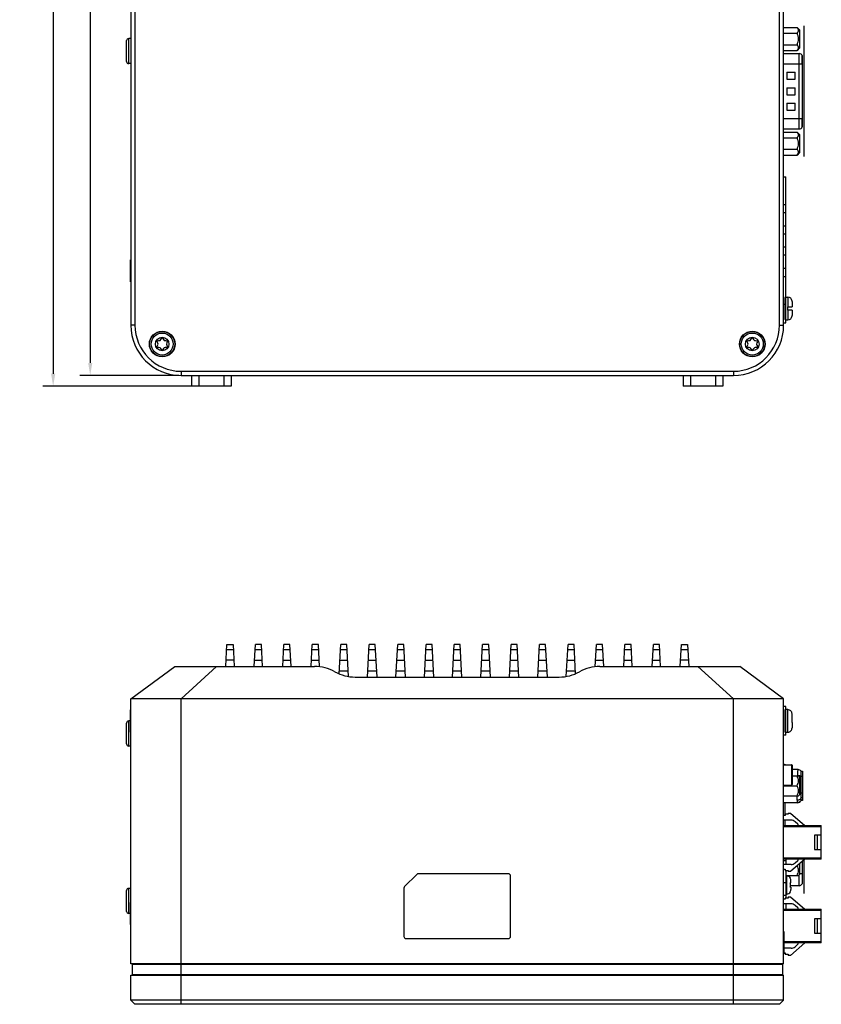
# Model space of a CAD drawing. Header units: millimetres. Extents: x 72 to 798, y -1324 to -805.
# Tile 7 of 18: x 225 to 417, y -1324 to -1089. Entities that reach past the tile are written whole.
import ezdxf

# ---------------------------------------------------------------- set-up
doc = ezdxf.new("R2010")
doc.units = ezdxf.units.MM
doc.header["$LTSCALE"] = 46.255
doc.header["$PDMODE"] = 3
doc.header["$PDSIZE"] = 8
doc.layers.get('0').update_dxf_attribs({"linetype": 'CONTINUOUS'})
doc.layers.get('Defpoints').update_dxf_attribs({"linetype": 'CONTINUOUS'})
doc.layers.add('00_COMPONENTS', color=7, linetype='CONTINUOUS')
doc.layers.add('51__DRAFT_DIMS', color=7, linetype='CONTINUOUS')
doc.styles.get("Standard").update_dxf_attribs({"font": 'simfang.ttf'})
doc.dimstyles.new('DIMSTYLE_1', dxfattribs={"dimtxt": 5, "dimasz": 3, "dimexe": 2.5, "dimexo": 0.5, "dimgap": 1.25, "dimtad": 1, "dimdec": 1, "dimdsep": 46, "dimtxsty": 'STANDARD', "dimblk": '_FILLED', "dimblk1": '_FILLED', "dimblk2": '_FILLED', "dimcen": 0.09, "dimclrt": 3, "dimazin": 2, "dimtp": 0.5, "dimtm": 0.5, "dimtfac": 1, "dimtdec": 1, "dimtofl": 0, "dimtmove": 0, "dimatfit": 3, "dimldrblk": '_FILLED', "dimfxl": 1, "dimtolj": 1, "dimarcsym": 0})

# ---------------------------------------------------------------- blocks, each defined once
blk = doc.blocks.new('_FILLED')
at = {"color": 0, "linetype": 'ByBlock'}
blk.add_solid([(0, 0), (-1, 0.167), (-1, -0.167)], dxfattribs=at)
blk = doc.blocks.new('*D96')
at = {"layer": '51__DRAFT_DIMS', "color": 0, "lineweight": -2}
for p, q in [((263.47, -971.24), (230.92, -971.24)), ((233.42, -974.24), (233.42, -1173.84)), ((267.72, -1176.84), (230.92, -1176.84))]:
    blk.add_line(p, q, dxfattribs=at)
at = {"layer": 'Defpoints', "color": 0}
for p in [(263.97, -971.24), (233.42, -1176.84), (268.22, -1176.84)]:
    blk.add_point(p, dxfattribs=at)
at = {"layer": '51__DRAFT_DIMS', "color": 0, "linetype": 'ByBlock', "lineweight": -2, "xscale": 3, "yscale": 3, "zscale": 3}
for p, rotation in [((233.42, -971.24), 90), ((233.42, -1176.84), 270)]:
    blk.add_blockref('_FILLED', p, dxfattribs=dict(at, rotation=rotation))
at = {"layer": '51__DRAFT_DIMS', "color": 3, "insert": (225.5, -1074.1), "char_height": 5, "attachment_point": 2, "rotation": 90, "line_spacing_factor": 0.9}
blk.add_mtext('\\A1;205.6', dxfattribs=at)
blk = doc.blocks.new('*D97')
at = {"layer": '51__DRAFT_DIMS', "color": 0, "lineweight": -2}
for p, q in [((263.47, -971.24), (239.77, -971.24)), ((242.27, -974.24), (242.27, -1171.24)), ((263.47, -1174.24), (239.77, -1174.24))]:
    blk.add_line(p, q, dxfattribs=at)
at = {"layer": 'Defpoints', "color": 0}
for p in [(263.97, -971.24), (242.27, -1174.24), (263.97, -1174.24)]:
    blk.add_point(p, dxfattribs=at)
at = {"layer": '51__DRAFT_DIMS', "color": 0, "linetype": 'ByBlock', "lineweight": -2, "xscale": 3, "yscale": 3, "zscale": 3}
for p, rotation in [((242.27, -971.24), 90), ((242.27, -1174.24), 270)]:
    blk.add_blockref('_FILLED', p, dxfattribs=dict(at, rotation=rotation))
at = {"layer": '51__DRAFT_DIMS', "color": 3, "insert": (234.35, -1072.84), "char_height": 5, "attachment_point": 2, "rotation": 90, "line_spacing_factor": 0.9}
blk.add_mtext('\\A1;203', dxfattribs=at)

msp = doc.modelspace()

# ---------------------------------------------------------------- linework, layer by layer
at = {"layer": '00_COMPONENTS', "color": 7}
for p, q in [((251.967, -983.243), (251.967, -1162.243)), ((252.967, -983.243), (252.967, -1162.243)), ((406.967, -1162.243), (406.967, -983.243)), ((407.967, -1162.243), (407.967, -983.243)), ((407.967, -1091.101), (411.167, -1091.101)), ((411.167, -1091.101), (411.767, -1091.701)), ((251.967, -1093.743), (251.467, -1093.743)), ((407.967, -1092.472), (411.167, -1092.472)), ((411.767, -1091.701), (411.767, -1095.986)), ((250.967, -1099.243), (250.967, -1094.243)), ((407.967, -1095.215), (411.167, -1095.215)), ((411.767, -1095.986), (411.167, -1096.586)), ((407.967, -1096.586), (411.167, -1096.586)), ((407.967, -1097.338), (411.667, -1097.338)), ((412.408, -1097.839), (412.408, -1097.838)), ((412.411, -1098.638), (412.412, -1098.629)), ((412.412, -1098.629), (412.412, -1097.877)), ((251.967, -1099.743), (251.467, -1099.743)), ((412.386, -1099.838), (412.386, -1112.838)), ((412.467, -1099.201), (412.398, -1099.201)), ((412.467, -1113.536), (412.467, -1099.201)), ((408.717, -1101.788), (410.717, -1101.788)), ((408.717, -1101.788), (408.717, -1103.488)), ((410.717, -1103.488), (410.717, -1101.788)), ((408.717, -1103.488), (410.717, -1103.488)), ((408.717, -1105.488), (410.717, -1105.488)), ((408.717, -1105.488), (408.717, -1107.188)), ((410.717, -1107.188), (410.717, -1105.488)), ((408.717, -1107.188), (410.717, -1107.188)), ((408.717, -1109.188), (410.717, -1109.188)), ((408.717, -1109.188), (408.717, -1110.888)), ((410.717, -1110.888), (410.717, -1109.188)), ((408.717, -1110.888), (410.717, -1110.888)), ((412.467, -1113.536), (412.399, -1113.536)), ((412.411, -1114.039), (412.41, -1114.007)), ((412.412, -1114.8), (412.412, -1114.048)), ((407.967, -1115.338), (411.667, -1115.338)), ((407.967, -1116.091), (411.167, -1116.091)), ((411.167, -1116.091), (411.767, -1116.691)), ((411.767, -1116.691), (411.767, -1120.976)), ((407.967, -1117.462), (411.167, -1117.462)), ((407.967, -1120.205), (411.167, -1120.205)), ((407.967, -1121.576), (411.167, -1121.576)), ((411.767, -1120.976), (411.167, -1121.576)), ((407.967, -1126.763), (408.467, -1126.763)), ((408.467, -1161.668), (408.467, -1126.763)), ((407.967, -1133.383), (408.467, -1133.383)), ((408.467, -1135.383), (407.967, -1135.383)), ((407.967, -1138.463), (408.467, -1138.463)), ((408.467, -1140.463), (407.967, -1140.463)), ((407.967, -1143.543), (408.467, -1143.543)), ((408.467, -1145.543), (407.967, -1145.543)), ((251.876, -1146.593), (251.967, -1146.593)), ((251.876, -1151.89), (251.876, -1146.597)), ((407.967, -1148.623), (408.467, -1148.623)), ((251.876, -1151.893), (251.967, -1151.893)), ((407.967, -1150.623), (408.467, -1150.623)), ((408.057, -1155.593), (407.967, -1155.593)), ((408.057, -1160.893), (408.057, -1155.594)), ((408.057, -1157.243), (408.467, -1157.243)), ((408.467, -1155.518), (408.967, -1155.518)), ((409.966, -1156.494), (409.964, -1156.496)), ((409.967, -1156.566), (409.967, -1157.843)), ((408.967, -1157.843), (409.967, -1157.843)), ((408.967, -1158.643), (408.967, -1157.843)), ((409.967, -1158.643), (408.967, -1158.643)), ((409.967, -1158.643), (409.967, -1159.921)), ((408.057, -1160.893), (407.967, -1160.893)), ((407.967, -1161.668), (408.467, -1161.668)), ((408.467, -1160.968), (408.967, -1160.968)), ((409.964, -1159.991), (409.966, -1159.993)), ((263.967, -1173.243), (395.967, -1173.243)), ((263.967, -1174.243), (395.967, -1174.243)), ((266.467, -1174.243), (266.467, -1176.843)), ((275.967, -1174.243), (275.967, -1176.843)), ((383.967, -1174.243), (383.967, -1176.843)), ((393.467, -1174.243), (393.467, -1176.843)), ((275.967, -1176.843), (266.467, -1176.843)), ((393.467, -1176.843), (383.967, -1176.843)), ((274.661, -1243.798), (274.939, -1238.498)), ((274.939, -1238.498), (276.394, -1238.498)), ((276.394, -1238.498), (276.672, -1243.798)), ((281.461, -1243.798), (281.739, -1238.498)), ((283.194, -1238.498), (281.739, -1238.498)), ((283.472, -1243.798), (283.194, -1238.498)), ((288.261, -1243.798), (288.539, -1238.498)), ((289.994, -1238.498), (288.539, -1238.498)), ((290.272, -1243.798), (289.994, -1238.498)), ((295.061, -1243.798), (295.339, -1238.498)), ((296.794, -1238.498), (295.339, -1238.498)), ((297.076, -1243.867), (296.794, -1238.498)), ((301.77, -1245.543), (302.139, -1238.498)), ((303.594, -1238.498), (302.139, -1238.498)), ((303.996, -1246.171), (303.594, -1238.498)), ((308.53, -1246.298), (308.939, -1238.498)), ((310.394, -1238.498), (308.939, -1238.498)), ((310.803, -1246.298), (310.394, -1238.498)), ((315.33, -1246.298), (315.739, -1238.498)), ((317.194, -1238.498), (315.739, -1238.498)), ((317.603, -1246.298), (317.194, -1238.498)), ((322.13, -1246.298), (322.539, -1238.498)), ((323.994, -1238.498), (322.539, -1238.498)), ((324.403, -1246.298), (323.994, -1238.498)), ((328.83, -1246.298), (329.239, -1238.498)), ((330.694, -1238.498), (329.239, -1238.498)), ((331.103, -1246.298), (330.694, -1238.498)), ((335.63, -1246.298), (336.039, -1238.498)), ((337.494, -1238.498), (336.039, -1238.498)), ((337.903, -1246.298), (337.494, -1238.498)), ((342.43, -1246.298), (342.839, -1238.498)), ((344.294, -1238.498), (342.839, -1238.498)), ((344.703, -1246.298), (344.294, -1238.498)), ((349.23, -1246.298), (349.639, -1238.498)), ((351.094, -1238.498), (349.639, -1238.498)), ((351.503, -1246.298), (351.094, -1238.498)), ((356.038, -1246.154), (356.439, -1238.498)), ((357.894, -1238.498), (356.439, -1238.498)), ((358.261, -1245.502), (357.894, -1238.498)), ((362.958, -1243.856), (363.239, -1238.498)), ((364.694, -1238.498), (363.239, -1238.498)), ((364.972, -1243.798), (364.694, -1238.498)), ((369.761, -1243.798), (370.039, -1238.498)), ((371.494, -1238.498), (370.039, -1238.498)), ((371.772, -1243.798), (371.494, -1238.498)), ((376.561, -1243.798), (376.839, -1238.498)), ((378.294, -1238.498), (376.839, -1238.498)), ((378.572, -1243.798), (378.294, -1238.498)), ((383.261, -1243.798), (383.539, -1238.498)), ((383.539, -1238.498), (384.994, -1238.498)), ((384.994, -1238.498), (385.272, -1243.798)), ((251.967, -1251.498), (262.467, -1243.798)), ((262.467, -1243.798), (295.899, -1243.798)), ((364.035, -1243.798), (397.467, -1243.798)), ((407.967, -1251.498), (397.467, -1243.798)), ((305.581, -1246.298), (354.352, -1246.298)), ((251.967, -1314.798), (251.967, -1251.498)), ((407.967, -1251.498), (251.967, -1251.498)), ((407.967, -1314.798), (407.967, -1251.498)), ((408.467, -1253.373), (407.967, -1253.373)), ((408.467, -1260.219), (408.467, -1253.376)), ((251.876, -1259.448), (251.876, -1254.148)), ((251.876, -1254.148), (251.967, -1254.148)), ((408.057, -1254.148), (407.967, -1254.148)), ((408.057, -1259.448), (408.057, -1254.148)), ((408.967, -1254.073), (408.467, -1254.073)), ((408.967, -1254.102), (408.967, -1254.073)), ((409.967, -1256.398), (409.967, -1255.12)), ((250.967, -1262.298), (250.967, -1257.298)), ((251.876, -1256.798), (251.467, -1256.798)), ((409.964, -1256.398), (409.967, -1256.398)), ((409.967, -1257.198), (409.964, -1257.198)), ((409.967, -1257.198), (409.967, -1258.476)), ((251.876, -1259.448), (251.967, -1259.448)), ((408.057, -1259.448), (407.967, -1259.448)), ((408.467, -1260.223), (407.967, -1260.223)), ((408.967, -1259.523), (408.467, -1259.523)), ((408.967, -1259.523), (408.967, -1259.493)), ((251.967, -1262.798), (251.467, -1262.798)), ((407.967, -1267.248), (409.817, -1267.248)), ((409.967, -1267.398), (409.967, -1271.998)), ((411.415, -1268.428), (409.967, -1268.428)), ((409.967, -1269.908), (411.534, -1269.908)), ((411.767, -1270.14), (411.534, -1269.908)), ((411.767, -1270.14), (411.767, -1274.425)), ((412.167, -1268.768), (412.467, -1268.768)), ((412.167, -1275.768), (412.167, -1268.768)), ((412.467, -1268.768), (412.467, -1275.768)), ((407.967, -1272.148), (409.817, -1272.148)), ((407.967, -1272.283), (411.167, -1272.283)), ((407.967, -1274.658), (411.534, -1274.658)), ((411.767, -1274.425), (411.534, -1274.658)), ((411.269, -1276.328), (407.967, -1276.328)), ((412.467, -1275.768), (412.167, -1275.768)), ((408.367, -1279.398), (407.967, -1279.398)), ((409.067, -1279.098), (408.367, -1279.098)), ((408.367, -1279.098), (408.367, -1279.398)), ((409.067, -1278.798), (409.567, -1278.798)), ((409.067, -1278.798), (409.067, -1279.098)), ((409.567, -1278.798), (413.067, -1281.798)), ((409.727, -1280.498), (407.967, -1280.498)), ((407.967, -1281.798), (416.967, -1281.798)), ((411.38, -1281.447), (410.711, -1280.866)), ((416.967, -1289.798), (416.967, -1281.798)), ((416.967, -1284.098), (415.367, -1284.098)), ((415.367, -1284.098), (415.367, -1287.498)), ((415.967, -1284.098), (415.967, -1287.498)), ((415.367, -1287.498), (416.967, -1287.498)), ((416.967, -1289.798), (407.967, -1289.798)), ((408.467, -1290.198), (407.967, -1290.198)), ((409.727, -1291.098), (407.967, -1291.098)), ((408.467, -1289.798), (408.467, -1291.098)), ((413.067, -1289.798), (409.567, -1292.798)), ((410.711, -1290.73), (411.38, -1290.149)), ((411.767, -1290.912), (411.767, -1293.455)), ((412.412, -1290.359), (412.412, -1293.327)), ((320.28, -1293.444), (317.363, -1296.361)), ((342.217, -1293.298), (320.634, -1293.298)), ((342.717, -1308.298), (342.717, -1293.798)), ((407.967, -1292.198), (408.367, -1292.198)), ((408.367, -1292.198), (408.367, -1292.498)), ((408.367, -1292.498), (409.067, -1292.498)), ((408.467, -1292.498), (408.467, -1299.098)), ((408.467, -1293.688), (411.534, -1293.688)), ((408.697, -1293.823), (408.467, -1293.823)), ((409.067, -1292.498), (409.067, -1292.798)), ((409.567, -1292.798), (409.067, -1292.798)), ((411.767, -1293.455), (411.534, -1293.688)), ((412.408, -1293.723), (412.386, -1295.723)), ((412.411, -1293.375), (412.405, -1294.021)), ((407.967, -1295.398), (408.467, -1295.398)), ((409.556, -1294.388), (409.584, -1294.361)), ((409.556, -1295.498), (409.697, -1295.498)), ((411.667, -1296.173), (409.58, -1296.173)), ((409.697, -1295.498), (409.697, -1294.934)), ((412.386, -1295.717), (412.386, -1295.723)), ((412.388, -1295.525), (412.387, -1295.634)), ((412.395, -1294.97), (412.388, -1295.525)), ((412.4, -1294.454), (412.395, -1294.97)), ((412.405, -1294.021), (412.4, -1294.454)), ((250.967, -1302.298), (250.967, -1297.298)), ((251.967, -1296.798), (251.467, -1296.798)), ((317.217, -1296.715), (317.217, -1308.298)), ((408.467, -1298.498), (407.967, -1298.498)), ((408.697, -1298.173), (408.467, -1298.173)), ((409.697, -1296.498), (409.556, -1296.498)), ((409.584, -1297.635), (409.556, -1297.607)), ((409.697, -1296.498), (409.697, -1297.061)), ((251.876, -1305.447), (251.876, -1300.148)), ((251.876, -1300.148), (251.967, -1300.148)), ((408.367, -1299.398), (407.967, -1299.398)), ((409.727, -1300.498), (407.967, -1300.498)), ((409.067, -1299.098), (408.367, -1299.098)), ((408.367, -1299.098), (408.367, -1299.398)), ((408.467, -1300.498), (408.467, -1301.798)), ((409.067, -1298.798), (409.567, -1298.798)), ((409.067, -1298.798), (409.067, -1299.098)), ((409.567, -1298.798), (413.067, -1301.798)), ((411.38, -1301.447), (410.711, -1300.866)), ((251.876, -1302.798), (251.467, -1302.798)), ((407.967, -1301.798), (416.967, -1301.798)), ((416.967, -1309.798), (416.967, -1301.798)), ((251.876, -1305.448), (251.967, -1305.448)), ((416.967, -1304.098), (415.367, -1304.098)), ((415.367, -1304.098), (415.367, -1307.498)), ((415.967, -1304.098), (415.967, -1307.498)), ((408.057, -1307.148), (407.967, -1307.148)), ((408.057, -1312.448), (408.057, -1307.148)), ((415.367, -1307.498), (416.967, -1307.498)), ((317.717, -1308.798), (342.217, -1308.798)), ((416.967, -1309.798), (408.057, -1309.798)), ((413.067, -1309.798), (409.567, -1312.798)), ((410.711, -1310.73), (411.38, -1310.149)), ((408.057, -1312.448), (407.967, -1312.448)), ((409.727, -1311.098), (408.057, -1311.098)), ((408.057, -1312.198), (408.367, -1312.198)), ((408.367, -1312.198), (408.367, -1312.498)), ((408.367, -1312.498), (409.067, -1312.498)), ((409.067, -1312.498), (409.067, -1312.798)), ((407.967, -1314.798), (251.967, -1314.798)), ((252.267, -1314.898), (252.267, -1317.398)), ((252.267, -1314.898), (407.667, -1314.898)), ((253.167, -1314.898), (253.167, -1314.798)), ((406.765, -1314.898), (406.765, -1314.798)), ((407.667, -1314.898), (407.667, -1317.398)), ((409.567, -1312.798), (409.067, -1312.798)), ((252.267, -1317.398), (407.667, -1317.398)), ((253.167, -1317.498), (253.167, -1317.398)), ((406.767, -1317.498), (406.767, -1317.398)), ((251.967, -1323.498), (251.967, -1317.498)), ((251.967, -1317.498), (407.967, -1317.498)), ((407.967, -1323.498), (407.967, -1317.498)), ((252.967, -1324.498), (251.967, -1323.498)), ((407.967, -1323.498), (251.967, -1323.498)), ((406.967, -1324.498), (407.967, -1323.498)), ((406.967, -1324.498), (252.967, -1324.498))]:
    msp.add_line(p, q, dxfattribs=at)
at = {"layer": '00_COMPONENTS', "color": 4}
for p, q in [((412.867, -1121.938), (412.867, -1090.738)), ((251.467, -1099.743), (251.467, -1093.743)), ((411.667, -1115.338), (411.667, -1097.338)), ((412.386, -1099.838), (407.967, -1099.838)), ((412.467, -1100.751), (412.386, -1100.751)), ((412.411, -1098.638), (412.391, -1098.638)), ((412.386, -1111.986), (412.467, -1111.986)), ((407.967, -1112.838), (412.386, -1112.838)), ((412.391, -1114.039), (412.411, -1114.039)), ((408.967, -1155.518), (408.967, -1157.843)), ((408.967, -1158.643), (408.967, -1160.968)), ((252.967, -1162.243), (251.967, -1162.243)), ((406.967, -1162.243), (407.967, -1162.243)), ((263.967, -1173.243), (263.967, -1174.243)), ((395.967, -1173.243), (395.967, -1174.243)), ((268.217, -1174.243), (268.217, -1176.843)), ((274.217, -1174.243), (274.217, -1176.843)), ((385.717, -1174.243), (385.717, -1176.843)), ((391.717, -1174.243), (391.717, -1176.843)), ((274.876, -1239.704), (276.457, -1239.704)), ((281.676, -1239.704), (283.257, -1239.704)), ((288.476, -1239.704), (290.057, -1239.704)), ((295.276, -1239.704), (296.857, -1239.704)), ((302.076, -1239.704), (303.657, -1239.704)), ((308.876, -1239.704), (310.457, -1239.704)), ((315.676, -1239.704), (317.257, -1239.704)), ((322.476, -1239.704), (324.057, -1239.704)), ((329.176, -1239.704), (330.757, -1239.704)), ((335.976, -1239.704), (337.557, -1239.704)), ((342.776, -1239.704), (344.357, -1239.704)), ((349.576, -1239.704), (351.157, -1239.704)), ((356.376, -1239.704), (357.957, -1239.704)), ((363.176, -1239.704), (364.757, -1239.704)), ((369.976, -1239.704), (371.557, -1239.704)), ((376.776, -1239.704), (378.357, -1239.704)), ((383.476, -1239.704), (385.057, -1239.704)), ((263.967, -1251.498), (272.467, -1243.798)), ((276.592, -1242.271), (274.741, -1242.271)), ((281.541, -1242.271), (283.392, -1242.271)), ((288.341, -1242.271), (290.192, -1242.271)), ((295.141, -1242.271), (296.992, -1242.271)), ((301.941, -1242.271), (303.792, -1242.271)), ((308.741, -1242.271), (310.592, -1242.271)), ((315.541, -1242.271), (317.392, -1242.271)), ((322.341, -1242.271), (324.192, -1242.271)), ((329.041, -1242.271), (330.892, -1242.271)), ((335.841, -1242.271), (337.692, -1242.271)), ((342.641, -1242.271), (344.492, -1242.271)), ((349.441, -1242.271), (351.292, -1242.271)), ((356.241, -1242.271), (358.092, -1242.271)), ((363.041, -1242.271), (364.892, -1242.271)), ((369.841, -1242.271), (371.692, -1242.271)), ((376.641, -1242.271), (378.492, -1242.271)), ((385.192, -1242.271), (383.341, -1242.271)), ((395.967, -1251.498), (387.467, -1243.798)), ((303.931, -1244.933), (301.802, -1244.933)), ((310.731, -1244.933), (308.602, -1244.933)), ((317.531, -1244.933), (315.402, -1244.933)), ((324.331, -1244.933), (322.202, -1244.933)), ((331.031, -1244.933), (328.902, -1244.933)), ((337.831, -1244.933), (335.702, -1244.933)), ((344.631, -1244.933), (342.502, -1244.933)), ((351.431, -1244.933), (349.302, -1244.933)), ((358.231, -1244.933), (356.102, -1244.933)), ((263.967, -1324.498), (263.967, -1251.498)), ((395.967, -1324.498), (395.967, -1251.498)), ((408.967, -1259.493), (408.967, -1254.102)), ((251.467, -1262.798), (251.467, -1256.798)), ((408.267, -1267.15), (408.267, -1267.231)), ((409.817, -1267.248), (409.817, -1272.148)), ((412.467, -1270.088), (412.167, -1270.088)), ((411.167, -1275.75), (411.167, -1274.658)), ((412.167, -1273.987), (412.467, -1273.987)), ((408.267, -1276.328), (408.267, -1279.398)), ((416.967, -1282.098), (407.967, -1282.098)), ((408.267, -1280.498), (408.267, -1281.798)), ((407.967, -1289.498), (416.967, -1289.498)), ((412.867, -1297.993), (412.867, -1289.969)), ((408.697, -1298.173), (408.697, -1293.823)), ((411.667, -1296.173), (411.667, -1293.555)), ((251.467, -1302.798), (251.467, -1296.798)), ((416.967, -1302.098), (407.967, -1302.098)), ((408.057, -1309.498), (416.967, -1309.498))]:
    msp.add_line(p, q, dxfattribs=at)
at = {"layer": '00_COMPONENTS', "color": 7}
for centre, radius in [((259.467, -1166.743), 3.065), ((259.467, -1166.743), 3), ((259.467, -1166.743), 2.625), ((400.467, -1166.743), 3.065), ((400.467, -1166.743), 3), ((400.467, -1166.743), 2.625)]:
    msp.add_circle(centre, radius, dxfattribs=at)
at = {"layer": '00_COMPONENTS', "color": 4}
for centre in [(259.467, -1166.743), (400.467, -1166.743)]:
    msp.add_circle(centre, 1.625, dxfattribs=at)
at = {"layer": '00_COMPONENTS', "color": 7}
for centre, radius, start, end in [((251.467, -1094.243), 0.5, 90, 180), ((411.667, -1098.138), 0.8, 21.97603, 90), ((251.467, -1099.243), 0.5, 180, 270), ((411.667, -1114.538), 0.8, 270, 338.02397), ((412.258, -1114.048), 0.153, 359.96178, 3.35348), ((408.967, -1156.518), 1, 1.41506, 90), ((408.913, -1156.565), 1.054, 359.99846, 3.79203), ((408.967, -1159.968), 1, 270, 358.58494), ((408.913, -1159.922), 1.054, 356.20797, 0.00154), ((263.967, -1162.243), 12, 180, 270), ((263.967, -1162.243), 11, 180, 270), ((395.967, -1162.243), 12, 270, 0), ((395.967, -1162.243), 11, 270, 0), ((258.094, -1166.743), 0.372, 325.30431, 34.69569), ((258.711, -1165.434), 0.488, 267.1925, 332.8075), ((260.207, -1165.461), 0.462, 206.76577, 273.23423), ((260.979, -1166.743), 0.488, 147.1925, 212.8075), ((399.094, -1166.743), 0.372, 325.30431, 34.69569), ((399.711, -1165.434), 0.488, 267.1925, 332.8075), ((401.207, -1165.461), 0.462, 206.76577, 273.23423), ((401.979, -1166.743), 0.488, 147.1925, 212.8075), ((258.726, -1168.026), 0.462, 26.76577, 93.23423), ((260.153, -1167.932), 0.372, 85.30431, 154.69569), ((399.726, -1168.026), 0.462, 26.76577, 93.23423), ((401.153, -1167.932), 0.372, 85.30431, 154.69569), ((295.899, -1253.798), 10, 61.04498, 90), ((364.035, -1253.798), 10, 90, 118.95502), ((305.581, -1236.298), 10, 241.04498, 270), ((354.352, -1236.298), 10, 270, 298.95502), ((251.467, -1257.298), 0.5, 90, 180), ((381.865, -1256.798), 28.102, 359.18444, 0.81556), ((408.967, -1258.506), 0.987, 270.00506, 274.40461), ((251.467, -1262.298), 0.5, 180, 270), ((407.867, -1268.468), 1.3, 69.80893, 85.58649), ((409.817, -1267.398), 0.15, 0, 90), ((411.415, -1269.428), 1, 41.29987, 90.00003), ((409.817, -1271.998), 0.15, 270, 0), ((411.269, -1275.328), 1, 270, 333.89612), ((409.727, -1281.998), 1.5, 49, 90), ((411.249, -1281.598), 0.2, 270, 49), ((409.727, -1289.598), 1.5, 270, 311), ((411.249, -1289.998), 0.2, 311, 90), ((320.634, -1293.798), 0.5, 90, 135), ((342.217, -1293.798), 0.5, 0, 90), ((408.697, -1294.823), 1, 27.51114, 90), ((407.482, -1293.328), 4.93, 359.44914, 0.01279), ((411.667, -1295.373), 0.8, 270, 334.05488), ((251.467, -1297.298), 0.5, 90, 180), ((317.717, -1296.715), 0.5, 135, 180), ((408.697, -1297.173), 1, 270, 332.48886), ((409.727, -1301.998), 1.5, 49, 90), ((251.467, -1302.298), 0.5, 180, 270), ((411.249, -1301.598), 0.2, 270, 49), ((317.717, -1308.298), 0.5, 180, 270), ((342.217, -1308.298), 0.5, 270, 0), ((411.249, -1309.998), 0.2, 311, 90), ((409.727, -1309.598), 1.5, 270, 311)]:
    msp.add_arc(centre, radius, start, end, dxfattribs=at)
at = {"layer": '00_COMPONENTS', "color": 4}
for centre, radius, start, end in [((419.427, -1270.11), 8.185, 178.27384, 178.58315), ((411.05, -1273.388), 3.53, 83.61104, 86.82037), ((411.093, -1273.012), 3.151, 80.15692, 83.63548), ((411.144, -1273.265), 3.338, 81.59443, 82.44742), ((411.178, -1273.038), 3.108, 80.27259, 81.60228), ((411.391, -1275.88), 2.038, 78.14916, 79.36042)]:
    msp.add_arc(centre, radius, start, end, dxfattribs=at)
at = {"layer": '00_COMPONENTS', "color": 7}
for points, knots in [([(411.167, -1092.472), (411.218, -1092.42), (411.315, -1092.316), (411.434, -1092.148), (411.514, -1091.971), (411.543, -1091.787), (411.514, -1091.602), (411.434, -1091.426), (411.315, -1091.257), (411.218, -1091.153), (411.167, -1091.101)], [0, 0, 0, 0, 0.1380198, 0.2670483, 0.3867451, 0.4999994, 0.6132532, 0.7329514, 0.8619815, 1, 1, 1, 1]), ([(411.167, -1095.215), (411.273, -1095.001), (411.458, -1094.559), (411.572, -1093.843), (411.458, -1093.128), (411.273, -1092.686), (411.167, -1092.472)], [0, 0, 0, 0, 0.2501795, 0.5, 0.7498204, 1, 1, 1, 1]), ([(411.167, -1096.586), (411.218, -1096.534), (411.315, -1096.429), (411.434, -1096.261), (411.514, -1096.085), (411.543, -1095.9), (411.514, -1095.716), (411.434, -1095.539), (411.315, -1095.371), (411.218, -1095.267), (411.167, -1095.215)], [0, 0, 0, 0, 0.1380198, 0.2670483, 0.3867451, 0.4999994, 0.6132532, 0.7329514, 0.8619815, 1, 1, 1, 1]), ([(412.402, -1097.927), (412.399, -1098.021), (412.394, -1098.262), (412.387, -1098.899), (412.386, -1099.443), (412.386, -1099.838)], [0, 0, 0, 0, 0.1465669, 0.3786202, 1, 1, 1, 1]), ([(412.408, -1097.838), (412.407, -1097.838), (412.407, -1097.841), (412.406, -1097.845), (412.406, -1097.852), (412.404, -1097.867), (412.403, -1097.892), (412.402, -1097.915), (412.402, -1097.927)], [0, 0, 0, 0, 0.0178706, 0.0656971, 0.1444273, 0.2540991, 0.5659334, 1, 1, 1, 1]), ([(412.411, -1097.869), (412.411, -1097.862), (412.41, -1097.852), (412.41, -1097.842), (412.408, -1097.839)], [0, 0, 0, 0, 0.6846395, 1, 1, 1, 1]), ([(412.392, -1099.699), (412.394, -1099.466), (412.398, -1099.156), (412.405, -1098.802), (412.409, -1098.682), (412.411, -1098.638)], [0, 0, 0, 0, 0.6590354, 0.8755637, 1, 1, 1, 1]), ([(412.386, -1112.838), (412.386, -1113.082), (412.387, -1113.437), (412.389, -1113.89), (412.392, -1114.183), (412.395, -1114.429), (412.398, -1114.62), (412.402, -1114.748), (412.404, -1114.812), (412.406, -1114.833)], [0, 0, 0, 0, 0.366345, 0.5334663, 0.682016, 0.8067826, 0.9034276, 0.9685819, 1, 1, 1, 1]), ([(412.41, -1114.007), (412.404, -1113.881), (412.399, -1113.538), (412.394, -1113.195), (412.392, -1112.978)], [0, 0, 0, 0, 0.3658144, 1, 1, 1, 1]), ([(412.406, -1114.833), (412.407, -1114.834), (412.407, -1114.836), (412.407, -1114.838), (412.408, -1114.838)], [0, 0, 0, 0, 0.7279311, 1, 1, 1, 1]), ([(411.167, -1117.462), (411.218, -1117.41), (411.315, -1117.306), (411.434, -1117.138), (411.514, -1116.961), (411.543, -1116.777), (411.514, -1116.592), (411.434, -1116.416), (411.315, -1116.247), (411.218, -1116.143), (411.167, -1116.091)], [0, 0, 0, 0, 0.1380198, 0.2670483, 0.3867451, 0.4999994, 0.6132532, 0.7329514, 0.8619815, 1, 1, 1, 1]), ([(411.167, -1120.205), (411.273, -1119.991), (411.458, -1119.549), (411.572, -1118.833), (411.458, -1118.118), (411.273, -1117.676), (411.167, -1117.462)], [0, 0, 0, 0, 0.2501795, 0.5, 0.7498204, 1, 1, 1, 1]), ([(411.167, -1121.576), (411.218, -1121.524), (411.315, -1121.419), (411.434, -1121.251), (411.514, -1121.075), (411.543, -1120.89), (411.514, -1120.706), (411.434, -1120.529), (411.315, -1120.361), (411.218, -1120.257), (411.167, -1120.205)], [0, 0, 0, 0, 0.1380198, 0.2670483, 0.3867451, 0.4999994, 0.6132532, 0.7329514, 0.8619815, 1, 1, 1, 1]), ([(258.4, -1166.532), (258.244, -1166.307), (258.151, -1165.995), (258.452, -1165.91), (258.687, -1165.921)], [0, 0, 0, 0, 0.5207666, 1, 1, 1, 1]), ([(259.145, -1165.657), (259.252, -1165.448), (259.469, -1165.237), (259.685, -1165.452), (259.795, -1165.669)], [0, 0, 0, 0, 0.4953946, 1, 1, 1, 1]), ([(260.233, -1165.922), (260.476, -1165.908), (260.77, -1165.989), (260.696, -1166.282), (260.569, -1166.479)], [0, 0, 0, 0, 0.5046054, 1, 1, 1, 1]), ([(399.4, -1166.532), (399.244, -1166.307), (399.151, -1165.995), (399.452, -1165.91), (399.687, -1165.921)], [0, 0, 0, 0, 0.5207666, 1, 1, 1, 1]), ([(400.145, -1165.657), (400.252, -1165.448), (400.469, -1165.237), (400.685, -1165.452), (400.795, -1165.669)], [0, 0, 0, 0, 0.4953946, 1, 1, 1, 1]), ([(401.233, -1165.922), (401.476, -1165.908), (401.77, -1165.989), (401.696, -1166.282), (401.569, -1166.479)], [0, 0, 0, 0, 0.5046054, 1, 1, 1, 1]), ([(258.7, -1167.565), (258.457, -1167.579), (258.15, -1167.495), (258.244, -1167.18), (258.4, -1166.955)], [0, 0, 0, 0, 0.4838326, 1, 1, 1, 1]), ([(259.817, -1167.773), (259.7, -1168.02), (259.474, -1168.259), (259.248, -1168.035), (259.139, -1167.818)], [0, 0, 0, 0, 0.5161674, 1, 1, 1, 1]), ([(260.569, -1167.008), (260.696, -1167.205), (260.773, -1167.508), (260.456, -1167.584), (260.184, -1167.562)], [0, 0, 0, 0, 0.4792334, 1, 1, 1, 1]), ([(399.7, -1167.565), (399.457, -1167.579), (399.15, -1167.495), (399.244, -1167.18), (399.4, -1166.955)], [0, 0, 0, 0, 0.4838326, 1, 1, 1, 1]), ([(400.817, -1167.773), (400.7, -1168.02), (400.474, -1168.259), (400.248, -1168.035), (400.139, -1167.818)], [0, 0, 0, 0, 0.5161674, 1, 1, 1, 1]), ([(401.569, -1167.008), (401.696, -1167.205), (401.773, -1167.508), (401.456, -1167.584), (401.184, -1167.562)], [0, 0, 0, 0, 0.4792334, 1, 1, 1, 1]), ([(409.967, -1255.12), (409.967, -1254.988), (409.916, -1254.723), (409.696, -1254.384), (409.363, -1254.156), (409.098, -1254.102), (408.967, -1254.102)], [0, 0, 0, 0, 0.2500767, 0.5000806, 0.7500441, 1, 1, 1, 1]), ([(409.042, -1259.49), (409.167, -1259.481), (409.415, -1259.413), (409.721, -1259.181), (409.921, -1258.853), (409.967, -1258.601), (409.967, -1258.476)], [0, 0, 0, 0, 0.249999, 0.4999632, 0.749948, 1, 1, 1, 1]), ([(411.167, -1272.283), (411.272, -1272.1), (411.456, -1271.721), (411.572, -1271.095), (411.456, -1270.469), (411.272, -1270.09), (411.167, -1269.908)], [0, 0, 0, 0, 0.252533, 0.5000001, 0.7474665, 1, 1, 1, 1]), ([(411.167, -1274.658), (411.272, -1274.475), (411.456, -1274.096), (411.572, -1273.47), (411.456, -1272.844), (411.272, -1272.465), (411.167, -1272.283)], [0, 0, 0, 0, 0.252533, 0.5000001, 0.7474665, 1, 1, 1, 1]), ([(411.167, -1293.688), (411.269, -1293.511), (411.447, -1293.146), (411.569, -1292.544), (411.476, -1291.937), (411.308, -1291.568), (411.21, -1291.389)], [0, 0, 0, 0, 0.2527751, 0.5006068, 0.7479592, 1, 1, 1, 1])]:
    msp.add_open_spline(points, degree=3, knots=knots, dxfattribs=at)
at = {"layer": '00_COMPONENTS', "color": 4}
for points, knots in [([(411.363, -1268.473), (411.354, -1268.497), (411.339, -1268.558), (411.311, -1268.72), (411.285, -1268.996), (411.262, -1269.399), (411.251, -1269.7), (411.246, -1269.863)], [0, 0, 0, 0, 0.0548678, 0.1329638, 0.3537966, 0.6489079, 1, 1, 1, 1]), ([(411.399, -1268.428), (411.391, -1268.428), (411.374, -1268.443), (411.367, -1268.461), (411.363, -1268.473)], [0, 0, 0, 0, 0.3593956, 1, 1, 1, 1]), ([(412.167, -1268.801), (412.076, -1268.686), (411.84, -1268.495), (411.544, -1268.428), (411.399, -1268.428)], [0, 0, 0, 0, 0.5012401, 1, 1, 1, 1]), ([(411.819, -1269.946), (411.804, -1269.943), (411.742, -1269.928), (411.68, -1269.915), (411.632, -1269.907)], [0, 0, 0, 0, 0.240684, 1, 1, 1, 1]), ([(412.167, -1270.12), (412.111, -1270.084), (411.957, -1270.026), (411.798, -1269.99), (411.703, -1269.974)], [0, 0, 0, 0, 0.407699, 1, 1, 1, 1]), ([(412.167, -1270.088), (412.124, -1270.057), (412.01, -1270.001), (411.889, -1269.964), (411.819, -1269.946)], [0, 0, 0, 0, 0.4193192, 1, 1, 1, 1]), ([(412.167, -1275.039), (412.167, -1275.129), (412.109, -1275.331), (411.873, -1275.569), (411.54, -1275.717), (411.29, -1275.75), (411.167, -1275.75)], [0, 0, 0, 0, 0.2015233, 0.4455581, 0.7237859, 1, 1, 1, 1]), ([(411.767, -1273.569), (411.826, -1273.58), (411.929, -1273.604), (412.057, -1273.652), (412.14, -1273.702), (412.167, -1273.75), (412.167, -1273.77)], [0, 0, 0, 0, 0.3833615, 0.6777327, 0.8750034, 1, 1, 1, 1]), ([(411.809, -1273.885), (411.86, -1273.896), (411.952, -1273.92), (412.076, -1273.966), (412.167, -1274.03), (412.167, -1274.077)], [0, 0, 0, 0, 0.3712906, 0.6627869, 1, 1, 1, 1]), ([(411.167, -1275.75), (411.167, -1275.832), (411.167, -1275.975), (411.17, -1276.154), (411.18, -1276.264), (411.19, -1276.314), (411.202, -1276.328), (411.207, -1276.328)], [0, 0, 0, 0, 0.4201226, 0.7306757, 0.9227244, 0.9736003, 1, 1, 1, 1]), ([(412.167, -1275.575), (412.14, -1275.681), (412.051, -1275.886), (411.826, -1276.132), (411.535, -1276.291), (411.316, -1276.328), (411.207, -1276.328)], [0, 0, 0, 0, 0.2511045, 0.5014203, 0.7509428, 1, 1, 1, 1]), ([(411.767, -1293.24), (411.898, -1293.242), (412.079, -1293.253), (412.294, -1293.289), (412.379, -1293.312), (412.412, -1293.327)], [0, 0, 0, 0, 0.600912, 0.8335482, 1, 1, 1, 1])]:
    msp.add_open_spline(points, degree=3, knots=knots, dxfattribs=at)
at = {"layer": '00_COMPONENTS', "color": 7}
for points in [[(409.697, -1294.934), (409.697, -1294.746), (409.649, -1294.551), (409.556, -1294.388)], [(409.584, -1295.998), (409.584, -1295.831), (409.575, -1295.663), (409.556, -1295.498)], [(409.556, -1296.498), (409.575, -1296.332), (409.584, -1296.165), (409.584, -1295.998)], [(409.556, -1297.607), (409.649, -1297.444), (409.697, -1297.249), (409.697, -1297.061)]]:
    msp.add_open_spline(points, degree=3, dxfattribs=at)

# ---------------------------------------------------------------- dimensions: what is measured, and where the dimension line sits
at = {"layer": '51__DRAFT_DIMS', "color": 4}
for base, p2, picture, middle in [((233.421, -1176.843), (268.217, -1176.843), '*D96', (233.421, -1074.102)), ((242.267, -1174.243), (263.967, -1174.243), '*D97', (242.267, -1072.841))]:
    dim = msp.add_linear_dim(base=base, p1=(263.967, -971.243), p2=p2, angle=270, dimstyle='DIMSTYLE_1', dxfattribs=at)
    dim.commit()
    dim.dimension.update_dxf_attribs({"geometry": picture, "text_midpoint": middle, "dimtype": 160})

doc.saveas('drawing.dxf')
